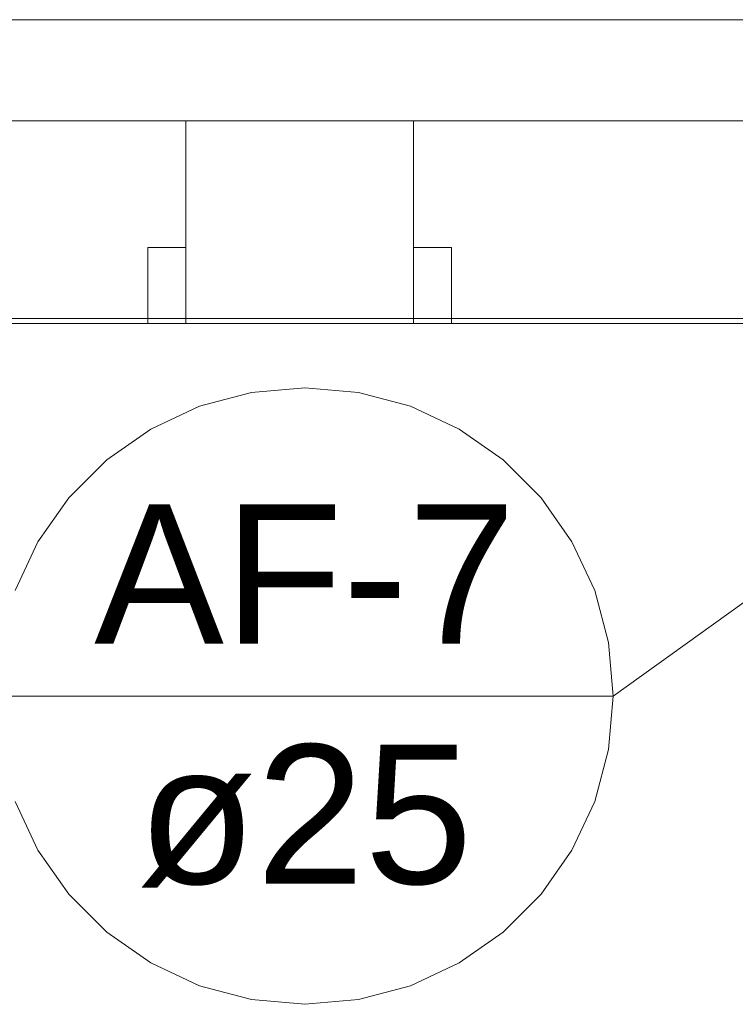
# Model space of a CAD drawing. Header units: millimetres. Extents: x -16331 to -10174, y -4135 to -3584.
# Tile 205 of 256: x -10303 to -10301.87, y -4011.77 to -4010.21. Entities that reach past the tile are written whole.
import ezdxf

# ---------------------------------------------------------------- set-up
doc = ezdxf.new("R2010")
doc.units = ezdxf.units.MM
for name, color, linetype, lineweight in [('AF-Indicação coluna', 5, 'Continuous', 13), ('DI-Elementos externos em corte', 9, 'Continuous', 18), ('DI-Elementos externos em vista', 9, 'Continuous', 5), ('IFC-IfcWallStandardCase-Contorno', 250, 'Continuous', 5)]:
    doc.layers.add(name, color=color, linetype=linetype, lineweight=lineweight)
doc.styles.add('Arial', font='arial.ttf', dxfattribs={"height": 100})

msp = doc.modelspace()

# ---------------------------------------------------------------- linework, layer by layer
at = {"layer": 'AF-Indicação coluna'}
for p in [(-10301.5344, -4010.8998), (-10303.0355, -4011.2785)]:
    msp.add_line(p, (-10302.0615, -4011.2785), dxfattribs=at)
for points in [[(-10302.0615, -4011.2785), (-10302.0689, -4011.1939), (-10302.0908, -4011.1119), (-10302.1267, -4011.035), (-10302.1754, -4010.9654), (-10302.2354, -4010.9054), (-10302.305, -4010.8567), (-10302.3819, -4010.8208), (-10302.4639, -4010.7989), (-10302.5485, -4010.7915), (-10302.6331, -4010.7989), (-10302.7151, -4010.8208), (-10302.792, -4010.8567), (-10302.8615, -4010.9054), (-10302.9216, -4010.9654), (-10302.9703, -4011.035), (-10303.0061, -4011.1119)], [(-10303.0061, -4011.445), (-10302.9703, -4011.522), (-10302.9216, -4011.5915), (-10302.8615, -4011.6516), (-10302.792, -4011.7002), (-10302.7151, -4011.7361), (-10302.6331, -4011.7581), (-10302.5485, -4011.7655), (-10302.4639, -4011.7581), (-10302.3819, -4011.7361), (-10302.305, -4011.7002), (-10302.2354, -4011.6516), (-10302.1754, -4011.5915), (-10302.1267, -4011.522), (-10302.0908, -4011.445), (-10302.0689, -4011.363), (-10302.0615, -4011.2785)]]:
    msp.add_lwpolyline(points, dxfattribs=at)
at = {"layer": 'DI-Elementos externos em corte'}
for p, q in [((-10302.425, -4010.2101), (-10309.7564, -4010.2101)), ((-10302.3105, -4010.2101), (-10303.8768, -4010.2101)), ((-10300.0768, -4010.2101), (-10302.425, -4010.2101)), ((-10301.3021, -4010.2101), (-10302.3105, -4010.2101)), ((-10303.9368, -4010.3701), (-10302.7368, -4010.3701)), ((-10302.7368, -4010.3701), (-10302.425, -4010.3701)), ((-10302.6387, -4010.3701), (-10302.7368, -4010.3701)), ((-10302.7368, -4010.3701), (-10302.7368, -4010.5701)), ((-10302.3768, -4010.3701), (-10302.6387, -4010.3701)), ((-10302.425, -4010.3701), (-10302.3768, -4010.3701)), ((-10302.3768, -4010.3701), (-10301.1768, -4010.3701)), ((-10302.3768, -4010.4574), (-10302.3768, -4010.3701)), ((-10302.3768, -4010.5701), (-10302.3768, -4010.4574)), ((-10302.7805, -4010.5701), (-10302.7968, -4010.5701)), ((-10302.7968, -4010.5701), (-10302.7968, -4010.6574)), ((-10302.7368, -4010.5701), (-10302.7805, -4010.5701)), ((-10302.7368, -4010.5701), (-10302.7368, -4010.6029)), ((-10302.7368, -4010.6028), (-10302.7368, -4010.5701)), ((-10302.3605, -4010.5701), (-10302.3768, -4010.5701)), ((-10302.3768, -4010.5701), (-10302.3768, -4010.6574)), ((-10302.3768, -4010.6821), (-10302.3768, -4010.5701)), ((-10302.3168, -4010.5701), (-10302.3605, -4010.5701)), ((-10302.3168, -4010.6028), (-10302.3168, -4010.5701)), ((-10302.7368, -4010.6821), (-10302.7368, -4010.6028)), ((-10302.7368, -4010.6029), (-10302.7368, -4010.6821)), ((-10302.3168, -4010.6821), (-10302.3168, -4010.6028)), ((-10302.7968, -4010.6574), (-10302.7968, -4010.6821)), ((-10302.3768, -4010.6574), (-10302.3768, -4010.6821)), ((-10302.1558, -4010.6821), (-10310.3564, -4010.6821)), ((-10302.7968, -4010.6821), (-10302.7968, -4010.6901)), ((-10302.7368, -4010.6901), (-10302.7368, -4010.6821)), ((-10302.7368, -4010.6821), (-10302.7368, -4010.6901)), ((-10302.3768, -4010.6821), (-10302.3768, -4010.6901)), ((-10302.3768, -4010.6901), (-10302.3768, -4010.6821)), ((-10302.3168, -4010.6901), (-10302.3168, -4010.6821)), ((-10301.2368, -4010.6821), (-10302.1558, -4010.6821)), ((-10307.677, -4010.6901), (-10299.4764, -4010.6901)), ((-10303.0908, -4010.6901), (-10302.7968, -4010.6901)), ((-10302.7968, -4010.6901), (-10302.7368, -4010.6901)), ((-10302.7968, -4010.6901), (-10302.7532, -4010.6901)), ((-10302.7532, -4010.6901), (-10302.7368, -4010.6901)), ((-10302.7368, -4010.6901), (-10302.3768, -4010.6901)), ((-10302.7368, -4010.6901), (-10302.475, -4010.6901)), ((-10302.475, -4010.6901), (-10302.3768, -4010.6901)), ((-10302.3768, -4010.6901), (-10302.3168, -4010.6901)), ((-10302.3768, -4010.6901), (-10302.3332, -4010.6901)), ((-10302.3332, -4010.6901), (-10302.3168, -4010.6901)), ((-10302.3168, -4010.6901), (-10301.2368, -4010.6901))]:
    msp.add_line(p, q, dxfattribs=at)
at = {"layer": 'DI-Elementos externos em corte', "lineweight": 5}
for p, q in [((-10302.425, -4010.2101), (-10309.7564, -4010.2101)), ((-10302.3105, -4010.2101), (-10303.8768, -4010.2101)), ((-10300.0768, -4010.2101), (-10302.425, -4010.2101)), ((-10301.3021, -4010.2101), (-10302.3105, -4010.2101)), ((-10303.9368, -4010.3701), (-10302.7368, -4010.3701)), ((-10302.7368, -4010.3701), (-10302.425, -4010.3701)), ((-10302.6387, -4010.3701), (-10302.7368, -4010.3701)), ((-10302.7368, -4010.3701), (-10302.7368, -4010.5701)), ((-10302.3768, -4010.3701), (-10302.6387, -4010.3701)), ((-10302.425, -4010.3701), (-10302.3768, -4010.3701)), ((-10302.3768, -4010.3701), (-10301.1768, -4010.3701)), ((-10302.3768, -4010.4574), (-10302.3768, -4010.3701)), ((-10302.3768, -4010.5701), (-10302.3768, -4010.4574)), ((-10302.7805, -4010.5701), (-10302.7968, -4010.5701)), ((-10302.7968, -4010.5701), (-10302.7968, -4010.6574)), ((-10302.7368, -4010.5701), (-10302.7805, -4010.5701)), ((-10302.7368, -4010.5701), (-10302.7368, -4010.6029)), ((-10302.7368, -4010.6028), (-10302.7368, -4010.5701)), ((-10302.3605, -4010.5701), (-10302.3768, -4010.5701)), ((-10302.3768, -4010.5701), (-10302.3768, -4010.6574)), ((-10302.3768, -4010.6821), (-10302.3768, -4010.5701)), ((-10302.3168, -4010.5701), (-10302.3605, -4010.5701)), ((-10302.3168, -4010.6028), (-10302.3168, -4010.5701)), ((-10302.7368, -4010.6821), (-10302.7368, -4010.6028)), ((-10302.7368, -4010.6029), (-10302.7368, -4010.6821)), ((-10302.3168, -4010.6821), (-10302.3168, -4010.6028)), ((-10302.7968, -4010.6574), (-10302.7968, -4010.6821)), ((-10302.3768, -4010.6574), (-10302.3768, -4010.6821)), ((-10302.1558, -4010.6821), (-10310.3564, -4010.6821)), ((-10302.7968, -4010.6821), (-10302.7968, -4010.6901)), ((-10302.7368, -4010.6901), (-10302.7368, -4010.6821)), ((-10302.7368, -4010.6821), (-10302.7368, -4010.6901)), ((-10302.3768, -4010.6821), (-10302.3768, -4010.6901)), ((-10302.3768, -4010.6901), (-10302.3768, -4010.6821)), ((-10302.3168, -4010.6901), (-10302.3168, -4010.6821)), ((-10301.2368, -4010.6821), (-10302.1558, -4010.6821)), ((-10307.677, -4010.6901), (-10299.4764, -4010.6901)), ((-10303.0908, -4010.6901), (-10302.7968, -4010.6901)), ((-10302.7968, -4010.6901), (-10302.7368, -4010.6901)), ((-10302.7968, -4010.6901), (-10302.7532, -4010.6901)), ((-10302.7532, -4010.6901), (-10302.7368, -4010.6901)), ((-10302.7368, -4010.6901), (-10302.3768, -4010.6901)), ((-10302.7368, -4010.6901), (-10302.475, -4010.6901)), ((-10302.475, -4010.6901), (-10302.3768, -4010.6901)), ((-10302.3768, -4010.6901), (-10302.3168, -4010.6901)), ((-10302.3768, -4010.6901), (-10302.3332, -4010.6901)), ((-10302.3332, -4010.6901), (-10302.3168, -4010.6901)), ((-10302.3168, -4010.6901), (-10301.2368, -4010.6901))]:
    msp.add_line(p, q, dxfattribs=at)
at = {"layer": 'DI-Elementos externos em vista'}
msp.add_line((-10300.0768, -4010.6901), (-10306.0391, -4010.6901), dxfattribs=at)
at = {"layer": 'IFC-IfcWallStandardCase-Contorno', "lineweight": 5}
msp.add_line((-10300.0768, -4010.6901), (-10306.0391, -4010.6901), dxfattribs=at)

# ---------------------------------------------------------------- texts
at = {"layer": 'AF-Indicação coluna', "char_height": 0.22, "attachment_point": 8, "line_spacing_factor": 0.6, "style": 'Arial'}
for s, insert, width in [('AF-7', (-10302.5485, -4011.1959), 1.332073), ('ø25', (-10302.5485, -4011.5811), 1.059085)]:
    msp.add_mtext(s, dxfattribs=dict(at, insert=insert, width=width))

doc.saveas('drawing.dxf')
